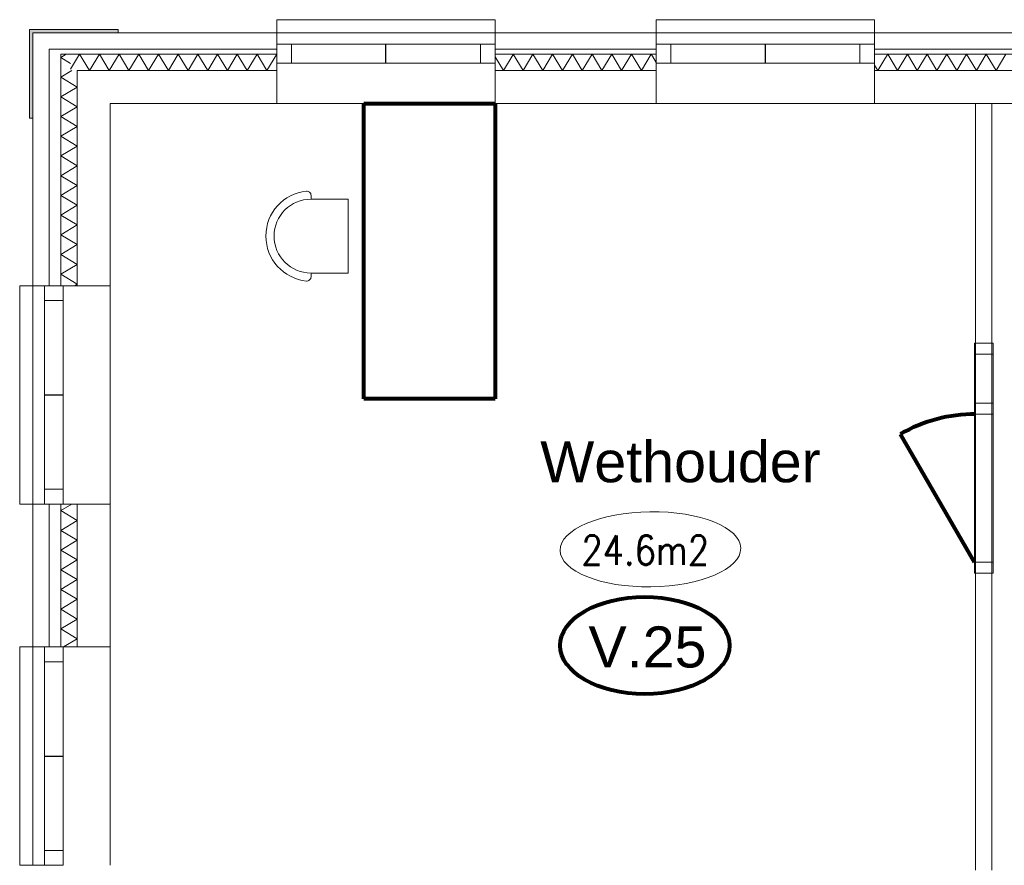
# Model space of a CAD drawing. Header units: millimetres. Extents: x -90830 to 24172, y -102460 to 73669.
# Tile 47 of 198: x -56161 to -50166, y 17751 to 22901. Entities that reach past the tile are written whole.
import ezdxf

# ---------------------------------------------------------------- set-up
doc = ezdxf.new("R2010")
doc.units = ezdxf.units.MM
for name, color, linetype, lineweight in [('Algemeen', 253, 'Continuous', 9), ('Algemeen01', 253, 'Continuous', 80), ('Standard', 253, 'Continuous', 9)]:
    doc.layers.add(name, color=color, linetype=linetype, lineweight=lineweight)
doc.styles.add('ARIAL', font='arial.ttf')
doc.styles.add('TXT', font='txt.shx')

msp = doc.modelspace()

# ---------------------------------------------------------------- hatches: boundary and pattern name
at = {"layer": 'Standard'}
for points in [[(-56100.9, 22841.5), (-56100.9, 22301.5), (-56080.9, 22301.5), (-56080.9, 22841.5)], [(-56080.9, 22821.5), (-55560.9, 22821.5), (-55560.9, 22841.5), (-56080.9, 22841.5)]]:
    msp.add_hatch(color=256, dxfattribs=at).paths.add_polyline_path(points)

# ---------------------------------------------------------------- linework, layer by layer
at = {"layer": 'Algemeen01'}
for p, q in [((-54065.9, 22391.5), (-53265.9, 22391.5)), ((-54065.9, 20591.5), (-54065.9, 22391.5)), ((-53265.9, 22391.5), (-53265.9, 20591.5)), ((-53265.9, 20591.5), (-54065.9, 20591.5)), ((-50347.9, 19598.5), (-50797.9, 20377.9))]:
    msp.add_line(p, q, dxfattribs=at)
msp.add_arc((-50347.9, 19598.5), 900, 89.55436, 120, dxfattribs=at)
msp.add_ellipse((-52354.9, 19090.5), major_axis=(515.6, 0), ratio=0.573767, dxfattribs=at)
at = {"layer": 'Standard'}
for p, q in [((-53265.9, 22901.5), (-54595.9, 22901.5)), ((-54595.9, 22901.5), (-54595.9, 22751.5)), ((-53265.9, 22901.5), (-54595.9, 22901.5)), ((-54595.9, 22901.5), (-54595.9, 22751.5)), ((-53265.9, 22751.5), (-53265.9, 22901.5)), ((-53265.9, 22751.5), (-53265.9, 22901.5)), ((-50955.9, 22901.5), (-52285.9, 22901.5)), ((-52285.9, 22901.5), (-52285.9, 22751.5)), ((-50955.9, 22901.5), (-52285.9, 22901.5)), ((-52285.9, 22901.5), (-52285.9, 22751.5)), ((-50955.9, 22751.5), (-50955.9, 22901.5)), ((-50955.9, 22751.5), (-50955.9, 22901.5)), ((-56100.9, 22841.5), (-56100.9, 22301.5)), ((-56080.9, 22841.5), (-56100.9, 22841.5)), ((-55560.9, 22841.5), (-56080.9, 22841.5)), ((-55560.9, 22821.5), (-55560.9, 22841.5)), ((-56080.9, 22301.5), (-56080.9, 22821.5)), ((-56080.9, 22821.5), (-55560.9, 22821.5)), ((-56080.9, 22821.5), (-56080.9, 21281.5)), ((-55980.9, 22821.5), (-56080.9, 22821.5)), ((-54595.9, 22821.5), (-55980.9, 22821.5)), ((-53265.9, 22821.5), (-54595.9, 22821.5)), ((-53265.9, 22821.5), (-54595.9, 22821.5)), ((-54595.9, 22821.5), (-54595.9, 22751.5)), ((-54595.9, 22821.5), (-54595.9, 22751.5)), ((-53265.9, 22751.5), (-53265.9, 22821.5)), ((-53265.9, 22751.5), (-53265.9, 22821.5)), ((-52285.9, 22821.5), (-53265.9, 22821.5)), ((-50955.9, 22821.5), (-52285.9, 22821.5)), ((-50955.9, 22821.5), (-52285.9, 22821.5)), ((-52285.9, 22821.5), (-52285.9, 22751.5)), ((-52285.9, 22821.5), (-52285.9, 22751.5)), ((-50955.9, 22751.5), (-50955.9, 22821.5)), ((-50955.9, 22751.5), (-50955.9, 22821.5)), ((-49810.9, 22821.5), (-50955.9, 22821.5)), ((-55980.9, 21281.5), (-55980.9, 22721.5)), ((-55980.9, 22721.5), (-54595.9, 22721.5)), ((-55980.9, 22721.5), (-55980.9, 21281.5)), ((-55950.9, 22721.5), (-55980.9, 22721.5)), ((-54595.9, 22721.5), (-55950.9, 22721.5)), ((-54505.9, 22751.5), (-54595.9, 22751.5)), ((-54595.9, 22751.5), (-54595.9, 22637.5)), ((-53265.9, 22751.5), (-54595.9, 22751.5)), ((-54595.9, 22751.5), (-54505.9, 22751.5)), ((-54595.9, 22637.5), (-54595.9, 22751.5)), ((-53265.9, 22751.5), (-54595.9, 22751.5)), ((-54595.9, 22751.5), (-54595.9, 22721.5)), ((-54595.9, 22751.5), (-54595.9, 22721.5)), ((-53265.9, 22751.5), (-54595.9, 22751.5)), ((-54595.9, 22751.5), (-54595.9, 22721.5)), ((-53265.9, 22751.5), (-54595.9, 22751.5)), ((-54595.9, 22751.5), (-54595.9, 22721.5)), ((-54595.9, 22721.5), (-54595.9, 22691.5)), ((-54595.9, 22721.5), (-54595.9, 22691.5)), ((-54595.9, 22721.5), (-54595.9, 22691.5)), ((-54595.9, 22721.5), (-54595.9, 22691.5)), ((-54505.9, 22637.5), (-54505.9, 22751.5)), ((-54505.9, 22751.5), (-54505.9, 22637.5)), ((-53930.9, 22751.5), (-53932.9, 22751.5)), ((-53932.9, 22751.5), (-53932.9, 22637.5)), ((-53930.9, 22637.5), (-53930.9, 22751.5)), ((-53265.9, 22751.5), (-53355.9, 22751.5)), ((-53355.9, 22751.5), (-53355.9, 22637.5)), ((-53265.9, 22751.5), (-53355.9, 22751.5)), ((-53355.9, 22751.5), (-53355.9, 22637.5)), ((-53265.9, 22637.5), (-53265.9, 22751.5)), ((-53265.9, 22637.5), (-53265.9, 22751.5)), ((-53265.9, 22721.5), (-53265.9, 22751.5)), ((-53265.9, 22721.5), (-53265.9, 22751.5)), ((-53265.9, 22721.5), (-53265.9, 22751.5)), ((-53265.9, 22721.5), (-53265.9, 22751.5)), ((-53265.9, 22691.5), (-53265.9, 22721.5)), ((-53265.9, 22691.5), (-53265.9, 22721.5)), ((-53265.9, 22721.5), (-52285.9, 22721.5)), ((-52285.9, 22721.5), (-53265.9, 22721.5)), ((-53265.9, 22691.5), (-53265.9, 22721.5)), ((-53265.9, 22691.5), (-53265.9, 22721.5)), ((-52195.9, 22751.5), (-52285.9, 22751.5)), ((-52285.9, 22751.5), (-52285.9, 22637.5)), ((-50955.9, 22751.5), (-52285.9, 22751.5)), ((-52285.9, 22751.5), (-52195.9, 22751.5)), ((-52285.9, 22637.5), (-52285.9, 22751.5)), ((-50955.9, 22751.5), (-52285.9, 22751.5)), ((-52285.9, 22751.5), (-52285.9, 22721.5)), ((-52285.9, 22751.5), (-52285.9, 22721.5)), ((-50955.9, 22751.5), (-52285.9, 22751.5)), ((-52285.9, 22751.5), (-52285.9, 22721.5)), ((-50955.9, 22751.5), (-52285.9, 22751.5)), ((-52285.9, 22751.5), (-52285.9, 22721.5)), ((-52285.9, 22721.5), (-52285.9, 22691.5)), ((-52285.9, 22721.5), (-52285.9, 22691.5)), ((-52285.9, 22721.5), (-52285.9, 22691.5)), ((-52285.9, 22721.5), (-52285.9, 22691.5)), ((-52195.9, 22637.5), (-52195.9, 22751.5)), ((-52195.9, 22751.5), (-52195.9, 22637.5)), ((-51620.9, 22751.5), (-51622.9, 22751.5)), ((-51622.9, 22751.5), (-51622.9, 22637.5)), ((-51620.9, 22637.5), (-51620.9, 22751.5)), ((-50955.9, 22751.5), (-51045.9, 22751.5)), ((-51045.9, 22751.5), (-51045.9, 22637.5)), ((-50955.9, 22751.5), (-51045.9, 22751.5)), ((-51045.9, 22751.5), (-51045.9, 22637.5)), ((-50955.9, 22637.5), (-50955.9, 22751.5)), ((-50955.9, 22637.5), (-50955.9, 22751.5)), ((-50955.9, 22721.5), (-50955.9, 22751.5)), ((-50955.9, 22721.5), (-50955.9, 22751.5)), ((-50955.9, 22721.5), (-50955.9, 22751.5)), ((-50955.9, 22721.5), (-50955.9, 22751.5)), ((-50955.9, 22691.5), (-50955.9, 22721.5)), ((-50955.9, 22691.5), (-50955.9, 22721.5)), ((-50955.9, 22721.5), (-49810.9, 22721.5)), ((-49810.9, 22721.5), (-50955.9, 22721.5)), ((-50955.9, 22691.5), (-50955.9, 22721.5)), ((-50955.9, 22691.5), (-50955.9, 22721.5)), ((-55877.6, 22691.5), (-55910.9, 22671.5)), ((-55910.9, 22691.5), (-55910.9, 21281.5)), ((-55850.9, 22691.5), (-55910.9, 22691.5)), ((-55910.9, 21281.5), (-55910.9, 22691.5)), ((-55910.9, 22691.5), (-55850.9, 22691.5)), ((-55910.9, 22671.5), (-55850.9, 22635.5)), ((-55795.9, 22691.5), (-55850.9, 22599.8)), ((-54595.9, 22691.5), (-55850.9, 22691.5)), ((-55850.9, 22691.5), (-54595.9, 22691.5)), ((-55735.9, 22591.5), (-55795.9, 22691.5)), ((-55675.9, 22691.5), (-55735.9, 22591.5)), ((-55615.9, 22591.5), (-55675.9, 22691.5)), ((-55555.9, 22691.5), (-55615.9, 22591.5)), ((-55495.9, 22591.5), (-55555.9, 22691.5)), ((-55435.9, 22691.5), (-55495.9, 22591.5)), ((-55375.9, 22591.5), (-55435.9, 22691.5)), ((-55315.9, 22691.5), (-55375.9, 22591.5)), ((-55255.9, 22591.5), (-55315.9, 22691.5)), ((-55195.9, 22691.5), (-55255.9, 22591.5)), ((-55135.9, 22591.5), (-55195.9, 22691.5)), ((-55075.9, 22691.5), (-55135.9, 22591.5)), ((-55015.9, 22591.5), (-55075.9, 22691.5)), ((-54955.9, 22691.5), (-55015.9, 22591.5)), ((-54895.9, 22591.5), (-54955.9, 22691.5)), ((-54835.9, 22691.5), (-54895.9, 22591.5)), ((-54775.9, 22591.5), (-54835.9, 22691.5)), ((-54715.9, 22691.5), (-54775.9, 22591.5)), ((-54655.9, 22591.5), (-54715.9, 22691.5)), ((-54595.9, 22691.5), (-54655.9, 22591.5)), ((-54595.9, 22691.5), (-54595.9, 22637.5)), ((-54595.9, 22691.5), (-54595.9, 22637.5)), ((-54595.9, 22691.5), (-54595.9, 22637.5)), ((-54595.9, 22691.5), (-54595.9, 22637.5)), ((-53265.9, 22637.5), (-53265.9, 22691.5)), ((-53265.9, 22637.5), (-53265.9, 22691.5)), ((-53265.9, 22637.5), (-53265.9, 22691.5)), ((-53265.9, 22637.5), (-53265.9, 22691.5)), ((-52285.9, 22691.5), (-53265.9, 22691.5)), ((-53265.9, 22691.5), (-52285.9, 22691.5)), ((-53215.9, 22591.5), (-53265.9, 22674.8)), ((-53156.7, 22690.2), (-53215.9, 22591.5)), ((-53155.9, 22691.5), (-53156.7, 22690.2)), ((-53095.9, 22591.5), (-53155.9, 22691.5)), ((-53035.9, 22691.5), (-53095.9, 22591.5)), ((-52975.9, 22591.5), (-53035.9, 22691.5)), ((-52915.9, 22691.5), (-52975.9, 22591.5)), ((-52855.9, 22591.5), (-52915.9, 22691.5)), ((-52795.9, 22691.5), (-52855.9, 22591.5)), ((-52735.9, 22591.5), (-52795.9, 22691.5)), ((-52675.9, 22691.5), (-52735.9, 22591.5)), ((-52615.9, 22591.5), (-52675.9, 22691.5)), ((-52555.9, 22691.5), (-52615.9, 22591.5)), ((-52495.9, 22591.5), (-52555.9, 22691.5)), ((-52435.9, 22691.5), (-52495.9, 22591.5)), ((-52375.9, 22591.5), (-52435.9, 22691.5)), ((-52315.9, 22691.5), (-52375.9, 22591.5)), ((-52309, 22679.9), (-52315.9, 22691.5)), ((-52285.9, 22641.5), (-52309, 22679.9)), ((-52285.9, 22691.5), (-52285.9, 22637.5)), ((-52285.9, 22691.5), (-52285.9, 22637.5)), ((-52285.9, 22691.5), (-52285.9, 22637.5)), ((-52285.9, 22691.5), (-52285.9, 22637.5)), ((-50955.9, 22637.5), (-50955.9, 22691.5)), ((-50955.9, 22637.5), (-50955.9, 22691.5)), ((-50955.9, 22637.5), (-50955.9, 22691.5)), ((-50955.9, 22637.5), (-50955.9, 22691.5)), ((-49810.9, 22691.5), (-50955.9, 22691.5)), ((-50955.9, 22691.5), (-49810.9, 22691.5)), ((-50893.2, 22662.7), (-50935.9, 22591.5)), ((-50875.9, 22691.5), (-50893.2, 22662.7)), ((-50815.9, 22591.5), (-50875.9, 22691.5)), ((-50755.9, 22691.5), (-50815.9, 22591.5)), ((-50695.9, 22591.5), (-50755.9, 22691.5)), ((-50635.9, 22691.5), (-50695.9, 22591.5)), ((-50575.9, 22591.5), (-50635.9, 22691.5)), ((-50515.9, 22691.5), (-50575.9, 22591.5)), ((-50455.9, 22591.5), (-50515.9, 22691.5)), ((-50395.9, 22691.5), (-50455.9, 22591.5)), ((-50335.9, 22591.5), (-50395.9, 22691.5)), ((-50275.9, 22691.5), (-50335.9, 22591.5)), ((-50215.9, 22591.5), (-50275.9, 22691.5)), ((-50155.9, 22691.5), (-50215.9, 22591.5)), ((-54595.9, 22637.5), (-54505.9, 22637.5)), ((-53265.9, 22637.5), (-54595.9, 22637.5)), ((-54505.9, 22637.5), (-54595.9, 22637.5)), ((-53265.9, 22637.5), (-54595.9, 22637.5)), ((-54595.9, 22637.5), (-54595.9, 22591.5)), ((-54595.9, 22637.5), (-54595.9, 22591.5)), ((-54595.9, 22637.5), (-53265.9, 22637.5)), ((-54595.9, 22637.5), (-53265.9, 22637.5)), ((-53932.9, 22637.5), (-53930.9, 22637.5)), ((-53355.9, 22637.5), (-53265.9, 22637.5)), ((-53355.9, 22637.5), (-53265.9, 22637.5)), ((-53265.9, 22591.5), (-53265.9, 22637.5)), ((-53265.9, 22591.5), (-53265.9, 22637.5)), ((-52285.9, 22637.5), (-52195.9, 22637.5)), ((-50955.9, 22637.5), (-52285.9, 22637.5)), ((-52195.9, 22637.5), (-52285.9, 22637.5)), ((-50955.9, 22637.5), (-52285.9, 22637.5)), ((-52285.9, 22637.5), (-52285.9, 22591.5)), ((-52285.9, 22637.5), (-52285.9, 22591.5)), ((-52285.9, 22637.5), (-50955.9, 22637.5)), ((-52285.9, 22637.5), (-50955.9, 22637.5)), ((-51622.9, 22637.5), (-51620.9, 22637.5)), ((-51045.9, 22637.5), (-50955.9, 22637.5)), ((-51045.9, 22637.5), (-50955.9, 22637.5)), ((-50955.9, 22591.5), (-50955.9, 22637.5)), ((-50955.9, 22591.5), (-50955.9, 22637.5)), ((-50935.9, 22591.5), (-50955.9, 22624.8)), ((-55844.3, 22591.5), (-55910.9, 22551.5)), ((-55910.9, 22551.5), (-55810.9, 22491.5)), ((-55810.9, 21281.5), (-55810.9, 22591.5)), ((-55810.9, 22591.5), (-55650.9, 22591.5)), ((-55810.9, 22591.5), (-55810.9, 21281.5)), ((-55650.9, 22591.5), (-55810.9, 22591.5)), ((-55650.9, 22591.5), (-54595.9, 22591.5)), ((-54595.9, 22591.5), (-55650.9, 22591.5)), ((-54595.9, 22591.5), (-54595.9, 22391.5)), ((-54595.9, 22591.5), (-54595.9, 22391.5)), ((-53265.9, 22591.5), (-52285.9, 22591.5)), ((-52285.9, 22591.5), (-53265.9, 22591.5)), ((-53265.9, 22391.5), (-53265.9, 22591.5)), ((-53265.9, 22391.5), (-53265.9, 22591.5)), ((-52285.9, 22591.5), (-52285.9, 22391.5)), ((-52285.9, 22591.5), (-52285.9, 22391.5)), ((-50955.9, 22591.5), (-49810.9, 22591.5)), ((-49810.9, 22591.5), (-50955.9, 22591.5)), ((-50955.9, 22391.5), (-50955.9, 22591.5)), ((-50955.9, 22391.5), (-50955.9, 22591.5)), ((-55810.9, 22491.5), (-55910.9, 22431.5)), ((-55910.9, 22431.5), (-55810.9, 22371.5)), ((-55810.9, 22371.5), (-55910.9, 22311.5)), ((-55610.9, 22391.5), (-54595.9, 22391.5)), ((-55610.9, 21281.5), (-55610.9, 22391.5)), ((-54595.9, 22391.5), (-53265.9, 22391.5)), ((-54595.9, 22391.5), (-53265.9, 22391.5)), ((-53265.9, 22391.5), (-52285.9, 22391.5)), ((-52285.9, 22391.5), (-50955.9, 22391.5)), ((-52285.9, 22391.5), (-50955.9, 22391.5)), ((-50955.9, 22391.5), (-49810.9, 22391.5)), ((-50240.9, 22391.5), (-50340.9, 22391.5)), ((-50340.9, 22391.5), (-50340.9, 20931.5)), ((-50240.9, 20931.5), (-50240.9, 22391.5)), ((-56100.9, 22301.5), (-56080.9, 22301.5)), ((-55910.9, 22311.5), (-55810.9, 22251.5)), ((-55810.9, 22251.5), (-55910.9, 22191.5)), ((-55910.9, 22191.5), (-55810.9, 22131.5)), ((-55810.9, 22131.5), (-55910.9, 22071.5)), ((-55910.9, 22071.5), (-55810.9, 22011.5)), ((-55810.9, 22011.5), (-55910.9, 21951.5)), ((-55910.9, 21951.5), (-55810.9, 21891.5)), ((-55810.9, 21891.5), (-55910.9, 21831.5)), ((-55910.9, 21831.5), (-55810.9, 21771.5)), ((-54387, 21831.7), (-54387, 21808.5)), ((-55810.9, 21771.5), (-55910.9, 21711.5)), ((-54387, 21808.5), (-54161.5, 21808.5)), ((-54161.5, 21808.5), (-54161.5, 21358.5)), ((-55910.9, 21711.5), (-55810.9, 21651.5)), ((-55810.9, 21651.5), (-55910.9, 21591.5)), ((-55910.9, 21591.5), (-55810.9, 21531.5)), ((-55810.9, 21531.5), (-55910.9, 21471.5)), ((-55910.9, 21471.5), (-55810.9, 21411.5)), ((-55810.9, 21411.5), (-55910.9, 21351.5)), ((-55910.9, 21351.5), (-55810.9, 21291.5)), ((-54161.5, 21358.5), (-54387, 21358.5)), ((-54387, 21358.5), (-54387, 21335.2)), ((-55810.9, 21291.5), (-55827.6, 21281.5)), ((-56160.9, 21281.5), (-56160.9, 19951.5)), ((-56010.9, 21281.5), (-56160.9, 21281.5)), ((-56080.9, 21281.5), (-56080.9, 19951.5)), ((-56010.9, 21281.5), (-56080.9, 21281.5)), ((-56010.9, 21281.5), (-56010.9, 21191.5)), ((-55896.9, 21281.5), (-56010.9, 21281.5)), ((-56010.9, 21281.5), (-56010.9, 19951.5)), ((-55980.9, 21281.5), (-56010.9, 21281.5)), ((-56010.9, 21281.5), (-56010.9, 19951.5)), ((-55980.9, 21281.5), (-56010.9, 21281.5)), ((-55910.9, 21281.5), (-55980.9, 21281.5)), ((-55910.9, 21281.5), (-55980.9, 21281.5)), ((-55896.9, 21281.5), (-55910.9, 21281.5)), ((-55896.9, 21281.5), (-55910.9, 21281.5)), ((-55896.9, 21191.5), (-55896.9, 21281.5)), ((-55896.9, 21281.5), (-55896.9, 19951.5)), ((-55810.9, 21281.5), (-55896.9, 21281.5)), ((-55896.9, 19951.5), (-55896.9, 21281.5)), ((-55610.9, 21281.5), (-55810.9, 21281.5)), ((-55610.9, 19951.5), (-55610.9, 21281.5)), ((-56010.9, 21191.5), (-55896.9, 21191.5)), ((-50233.9, 20931.5), (-50347.9, 20931.5)), ((-50347.9, 20931.5), (-50347.9, 20864.5)), ((-50347.9, 19531.5), (-50347.9, 20931.5)), ((-50240.9, 20931.5), (-50340.9, 20931.5)), ((-50240.9, 20931.5), (-50340.9, 20931.5)), ((-50340.9, 20931.5), (-50340.9, 19531.5)), ((-50240.9, 19531.5), (-50240.9, 20931.5)), ((-50233.9, 20864.5), (-50233.9, 20931.5)), ((-50233.9, 19531.5), (-50233.9, 20931.5)), ((-50347.9, 20864.5), (-50233.9, 20864.5)), ((-56010.9, 20616.5), (-56010.9, 20614.5)), ((-55896.9, 20616.5), (-56010.9, 20616.5)), ((-56010.9, 20614.5), (-55896.9, 20614.5)), ((-55896.9, 20614.5), (-55896.9, 20616.5)), ((-50233.9, 20565.5), (-50347.9, 20565.5)), ((-50347.9, 20565.5), (-50347.9, 20498.5)), ((-50233.9, 20498.5), (-50233.9, 20565.5)), ((-50347.9, 20498.5), (-50233.9, 20498.5)), ((-56010.9, 19951.5), (-56010.9, 20041.5)), ((-56010.9, 20041.5), (-55896.9, 20041.5)), ((-55896.9, 20041.5), (-55896.9, 19951.5)), ((-56160.9, 19951.5), (-56010.9, 19951.5)), ((-56080.9, 19951.5), (-56010.9, 19951.5)), ((-56080.9, 19951.5), (-56080.9, 19081.5)), ((-55896.9, 19951.5), (-56010.9, 19951.5)), ((-56010.9, 19951.5), (-55980.9, 19951.5)), ((-56010.9, 19951.5), (-55980.9, 19951.5)), ((-55980.9, 19951.5), (-55910.9, 19951.5)), ((-55980.9, 19081.5), (-55980.9, 19951.5)), ((-55980.9, 19951.5), (-55980.9, 19081.5)), ((-55980.9, 19951.5), (-55910.9, 19951.5)), ((-55844.3, 19951.5), (-55910.9, 19911.5)), ((-55910.9, 19951.5), (-55896.9, 19951.5)), ((-55910.9, 19951.5), (-55896.9, 19951.5)), ((-55910.9, 19951.5), (-55910.9, 19081.5)), ((-55910.9, 19081.5), (-55910.9, 19951.5)), ((-55910.9, 19911.5), (-55810.9, 19851.5)), ((-55896.9, 19951.5), (-55810.9, 19951.5)), ((-55810.9, 19081.5), (-55810.9, 19951.5)), ((-55810.9, 19951.5), (-55810.9, 19081.5)), ((-55810.9, 19951.5), (-55610.9, 19951.5)), ((-55610.9, 19081.5), (-55610.9, 19951.5)), ((-55810.9, 19851.5), (-55910.9, 19791.5)), ((-55910.9, 19791.5), (-55810.9, 19731.5)), ((-55810.9, 19731.5), (-55910.9, 19671.5)), ((-55910.9, 19671.5), (-55810.9, 19611.5)), ((-55810.9, 19611.5), (-55910.9, 19551.5)), ((-55910.9, 19551.5), (-55810.9, 19491.5)), ((-50233.9, 19598.5), (-50347.9, 19598.5)), ((-50347.9, 19598.5), (-50347.9, 19531.5)), ((-50233.9, 19531.5), (-50233.9, 19598.5)), ((-55810.9, 19491.5), (-55910.9, 19431.5)), ((-50347.9, 19531.5), (-50233.9, 19531.5)), ((-50340.9, 19531.5), (-50240.9, 19531.5)), ((-50340.9, 19531.5), (-50240.9, 19531.5)), ((-50340.9, 19531.5), (-50340.9, 17721.5)), ((-50240.9, 17721.5), (-50240.9, 19531.5)), ((-55910.9, 19431.5), (-55810.9, 19371.5)), ((-55810.9, 19371.5), (-55910.9, 19311.5)), ((-55910.9, 19311.5), (-55810.9, 19251.5)), ((-55810.9, 19251.5), (-55910.9, 19191.5)), ((-55910.9, 19191.5), (-55810.9, 19131.5)), ((-55810.9, 19131.5), (-55894.3, 19081.5)), ((-56160.9, 19081.5), (-56160.9, 17751.5)), ((-56010.9, 19081.5), (-56160.9, 19081.5)), ((-56080.9, 19081.5), (-56080.9, 17751.5)), ((-56010.9, 19081.5), (-56080.9, 19081.5)), ((-56010.9, 19081.5), (-56010.9, 18991.5)), ((-55896.9, 19081.5), (-56010.9, 19081.5)), ((-56010.9, 19081.5), (-56010.9, 17751.5)), ((-55980.9, 19081.5), (-56010.9, 19081.5)), ((-56010.9, 19081.5), (-56010.9, 17751.5)), ((-55980.9, 19081.5), (-56010.9, 19081.5)), ((-55910.9, 19081.5), (-55980.9, 19081.5)), ((-55910.9, 19081.5), (-55980.9, 19081.5)), ((-55896.9, 19081.5), (-55910.9, 19081.5)), ((-55896.9, 19081.5), (-55910.9, 19081.5)), ((-55896.9, 18991.5), (-55896.9, 19081.5)), ((-55896.9, 19081.5), (-55896.9, 17751.5)), ((-55810.9, 19081.5), (-55896.9, 19081.5)), ((-55896.9, 17751.5), (-55896.9, 19081.5)), ((-55610.9, 19081.5), (-55810.9, 19081.5)), ((-55610.9, 17751.5), (-55610.9, 19081.5)), ((-56010.9, 18991.5), (-55896.9, 18991.5)), ((-56010.9, 18416.5), (-56010.9, 18414.5)), ((-55896.9, 18416.5), (-56010.9, 18416.5)), ((-56010.9, 18414.5), (-55896.9, 18414.5)), ((-55896.9, 18414.5), (-55896.9, 18416.5)), ((-56010.9, 17751.5), (-56010.9, 17841.5)), ((-56010.9, 17841.5), (-55896.9, 17841.5)), ((-55896.9, 17841.5), (-55896.9, 17751.5)), ((-56160.9, 17751.5), (-56010.9, 17751.5)), ((-55896.9, 17751.5), (-56010.9, 17751.5))]:
    msp.add_line(p, q, dxfattribs=at)
for centre, radius, start, end in [((-54387, 21583.5), 275, 95.85748, 264.14252), ((-54412.5, 21831.7), 25.5, 0, 95.85748), ((-54387, 21583.5), 225, 90, 270), ((-54412.5, 21335.2), 25.5, 264.14252, 0)]:
    msp.add_arc(centre, radius, start, end, dxfattribs=at)
msp.add_ellipse((-52320.7, 19676), major_axis=(550, 7), ratio=0.415553, dxfattribs=at)

# ---------------------------------------------------------------- texts
at = {"layer": 'Algemeen', "attachment_point": 7}
for s, insert, char_height, width, style in [('\\W1.00;Wethouder', (-52991.7, 20080.8), 250, 1842.117, 'ARIAL'), ('\\W0.84;24.6m2', (-52740.6, 19580.8), 180, 891.6, 'TXT'), ('\\W1.00;V.25', (-52697.9, 18952.8), 250, 845.718, 'ARIAL')]:
    msp.add_mtext(s, dxfattribs=dict(at, insert=insert, char_height=char_height, width=width, style=style))

doc.saveas('drawing.dxf')
